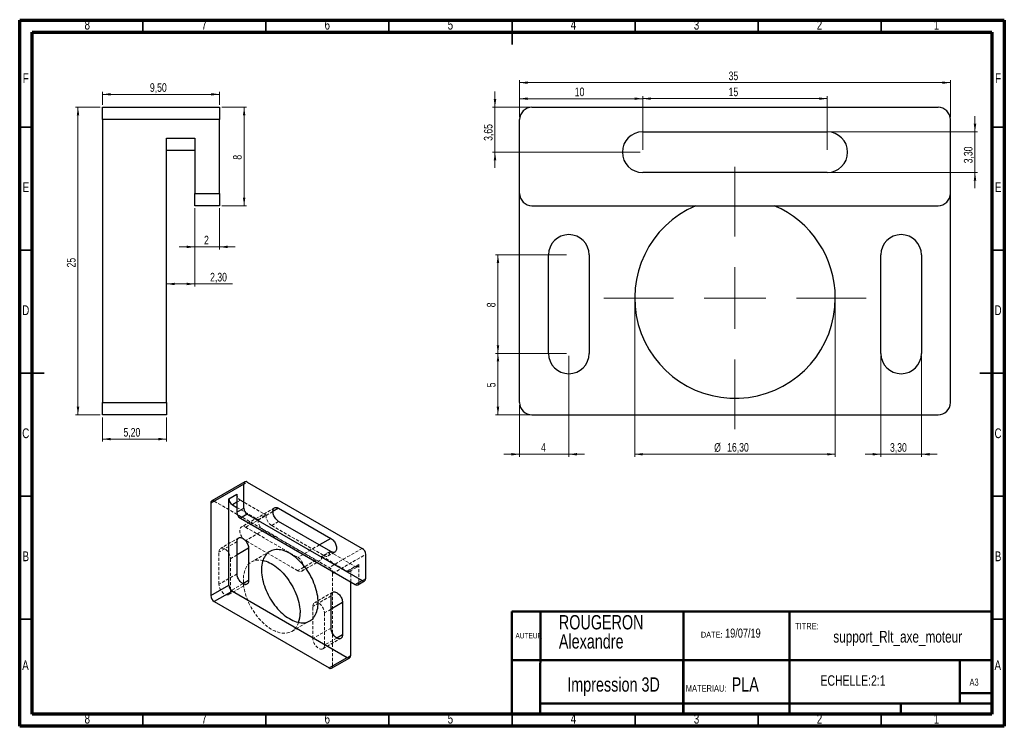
# Model space of a CAD drawing. Header units: millimetres. Extents: x 3 to 83, y 1 to 58.4.
import ezdxf

# ---------------------------------------------------------------- set-up
doc = ezdxf.new("R2010")
doc.units = ezdxf.units.MM
doc.header["$LTSCALE"] = 0.2
doc.linetypes.add('HIDDEN', pattern=[1.905, 1.27, -0.635])
doc.styles.add('SLDTEXTSTYLE0', font='TXT', dxfattribs={"width": 0.75})
doc.dimstyles.new('SLDDIMSTYLE0', dxfattribs={"dimtxt": 0.7, "dimasz": 0.6604, "dimexe": 0, "dimexo": 0.0625, "dimgap": 0.175, "dimtad": 1, "dimrnd": 1e-09, "dimzin": 12, "dimdsep": 46, "dimtxsty": 'SLDTEXTSTYLE0', "dimsah": 1, "dimcen": 0.09, "dimadec": 0, "dimazin": 3, "dimtfac": 1, "dimtofl": 0, "dimtmove": 0, "dimatfit": 3, "dimfxl": 1, "dimfrac": 2, "dimtolj": 1, "dimtzin": 12, "dimarcsym": 0})
doc.dimstyles.new('SLDDIMSTYLE1', dxfattribs={"dimtxt": 0.7, "dimasz": 0.6604, "dimexe": 0, "dimexo": 0.0625, "dimgap": 0.175, "dimtad": 1, "dimrnd": 1e-09, "dimzin": 12, "dimdsep": 46, "dimtxsty": 'SLDTEXTSTYLE0', "dimsah": 1, "dimcen": 0.09, "dimadec": 0, "dimazin": 3, "dimtfac": 1, "dimtmove": 0, "dimatfit": 0, "dimfxl": 1, "dimfrac": 2, "dimtolj": 1, "dimtzin": 12, "dimarcsym": 0})

# ---------------------------------------------------------------- blocks, each defined once
blk = doc.blocks.new('SW_NOTE_0')
at = {"color": 0, "linetype": 'Continuous', "lineweight": 0, "char_height": 1.1642, "attachment_point": 1, "style": 'SLDTEXTSTYLE0'}
for s, insert in [('ROUGERON', (0, 1.501)), ('Alexandre', (0, -0.052))]:
    blk.add_mtext(s, dxfattribs=dict(at, insert=insert))
blk = doc.blocks.new('SW_NOTE_0_1')
at = {"color": 0, "linetype": 'Continuous', "lineweight": 0, "attachment_point": 1, "style": 'SLDTEXTSTYLE0'}
for s, insert, char_height in [('19/07/19', (1.967, 0.877), 0.7408), ('DATE:', (0, 0.614), 0.4763)]:
    blk.add_mtext(s, dxfattribs=dict(at, insert=insert, char_height=char_height))
blk = doc.blocks.new('SW_NOTE_0_2')
at = {"color": 0, "linetype": 'Continuous', "lineweight": 0, "attachment_point": 1, "style": 'SLDTEXTSTYLE0'}
for s, insert, char_height in [('PLA', (3.724, 1.314), 1.1642), ('MATERIAU:', (0, 0.682), 0.5292)]:
    blk.add_mtext(s, dxfattribs=dict(at, insert=insert, char_height=char_height))
blk = doc.blocks.new('_D')
at = {"color": 7, "linetype": 'Continuous', "lineweight": 0}
for p, q in [((9.537, 51.308), (7.537, 51.308)), ((7.737, 51.308), (7.737, 26.308)), ((9.537, 26.308), (7.537, 26.308))]:
    blk.add_line(p, q, dxfattribs=at)
at = {"color": 7, "linetype": 'Continuous', "lineweight": 18}
for points in [[(7.737, 51.308), (7.636, 50.648), (7.839, 50.648)], [(7.737, 26.308), (7.839, 26.969), (7.636, 26.969)]]:
    blk.add_solid(points, dxfattribs=at)
at = {"color": 7, "linetype": 'Continuous', "lineweight": 18, "insert": (6.835, 38.291), "char_height": 0.7, "attachment_point": 1, "rotation": 90, "style": 'SLDTEXTSTYLE0'}
blk.add_mtext('25', dxfattribs=at)
blk = doc.blocks.new('_D_1')
at = {"color": 7, "linetype": 'Continuous', "lineweight": 0}
for p, q in [((19.437, 51.308), (21.437, 51.308)), ((21.237, 51.308), (21.237, 43.308)), ((19.437, 43.308), (21.437, 43.308))]:
    blk.add_line(p, q, dxfattribs=at)
at = {"color": 7, "linetype": 'Continuous', "lineweight": 18}
for points in [[(21.237, 51.308), (21.136, 50.648), (21.339, 50.648)], [(21.237, 43.308), (21.339, 43.969), (21.136, 43.969)]]:
    blk.add_solid(points, dxfattribs=at)
at = {"color": 7, "linetype": 'Continuous', "lineweight": 18, "insert": (20.335, 47.05), "char_height": 0.7, "attachment_point": 1, "rotation": 90, "style": 'SLDTEXTSTYLE0'}
blk.add_mtext('8', dxfattribs=at)
blk = doc.blocks.new('_D_2')
at = {"color": 7, "linetype": 'Continuous', "lineweight": 0}
for p, q in [((17.237, 43.108), (17.237, 36.75)), ((14.937, 36.95), (17.237, 36.95)), ((17.237, 36.95), (20.281, 36.95))]:
    blk.add_line(p, q, dxfattribs=at)
at = {"color": 7, "linetype": 'Continuous', "lineweight": 18}
for points in [[(14.937, 36.95), (15.598, 36.848), (15.598, 37.051)], [(17.237, 36.95), (16.577, 37.051), (16.577, 36.848)]]:
    blk.add_solid(points, dxfattribs=at)
at = {"color": 7, "linetype": 'Continuous', "lineweight": 18, "insert": (18.471, 37.852), "char_height": 0.7, "attachment_point": 1, "style": 'SLDTEXTSTYLE0'}
blk.add_mtext('2,30', dxfattribs=at)
blk = doc.blocks.new('_D_3')
at = {"color": 7, "linetype": 'Continuous', "lineweight": 0}
for p, q in [((17.237, 43.108), (17.237, 39.761)), ((19.237, 43.108), (19.237, 39.761)), ((17.237, 39.961), (15.967, 39.961)), ((17.237, 39.961), (19.237, 39.961)), ((19.237, 39.961), (20.507, 39.961))]:
    blk.add_line(p, q, dxfattribs=at)
at = {"color": 7, "linetype": 'Continuous', "lineweight": 18}
for points in [[(17.237, 39.961), (16.577, 40.063), (16.577, 39.86)], [(19.237, 39.961), (19.898, 39.86), (19.898, 40.063)]]:
    blk.add_solid(points, dxfattribs=at)
at = {"color": 7, "linetype": 'Continuous', "lineweight": 18, "insert": (17.979, 40.864), "char_height": 0.7, "attachment_point": 1, "style": 'SLDTEXTSTYLE0'}
blk.add_mtext('2', dxfattribs=at)
blk = doc.blocks.new('_D_4')
at = {"color": 7, "linetype": 'Continuous', "lineweight": 0}
for p, q in [((9.737, 26.108), (9.737, 24.142)), ((14.937, 26.108), (14.937, 24.142)), ((9.737, 24.342), (14.937, 24.342))]:
    blk.add_line(p, q, dxfattribs=at)
at = {"color": 7, "linetype": 'Continuous', "lineweight": 18}
for points in [[(9.737, 24.342), (10.398, 24.24), (10.398, 24.443)], [(14.937, 24.342), (14.277, 24.443), (14.277, 24.24)]]:
    blk.add_solid(points, dxfattribs=at)
at = {"color": 7, "linetype": 'Continuous', "lineweight": 18, "insert": (11.432, 25.244), "char_height": 0.7, "attachment_point": 1, "style": 'SLDTEXTSTYLE0'}
blk.add_mtext('5,20', dxfattribs=at)
blk = doc.blocks.new('_D_5')
at = {"color": 7, "linetype": 'Continuous', "lineweight": 0}
for p, q in [((9.737, 51.508), (9.737, 52.559)), ((9.737, 52.359), (19.237, 52.359)), ((19.237, 51.508), (19.237, 52.559))]:
    blk.add_line(p, q, dxfattribs=at)
at = {"color": 7, "linetype": 'Continuous', "lineweight": 18}
for points in [[(9.737, 52.359), (10.398, 52.258), (10.398, 52.461)], [(19.237, 52.359), (18.577, 52.461), (18.577, 52.258)]]:
    blk.add_solid(points, dxfattribs=at)
at = {"color": 7, "linetype": 'Continuous', "lineweight": 18, "insert": (13.582, 53.262), "char_height": 0.7, "attachment_point": 1, "style": 'SLDTEXTSTYLE0'}
blk.add_mtext('9,50', dxfattribs=at)
blk = doc.blocks.new('_D_6')
at = {"color": 7, "linetype": 'Continuous', "lineweight": 0}
for p, q in [((43.618, 50.508), (43.618, 53.508)), ((78.618, 53.308), (43.618, 53.308)), ((78.618, 50.508), (78.618, 53.508))]:
    blk.add_line(p, q, dxfattribs=at)
at = {"color": 7, "linetype": 'Continuous', "lineweight": 18}
for points in [[(43.618, 53.308), (44.278, 53.207), (44.278, 53.41)], [(78.618, 53.308), (77.958, 53.41), (77.958, 53.207)]]:
    blk.add_solid(points, dxfattribs=at)
at = {"color": 7, "linetype": 'Continuous', "lineweight": 18, "insert": (60.601, 54.211), "char_height": 0.7, "attachment_point": 1, "style": 'SLDTEXTSTYLE0'}
blk.add_mtext('35', dxfattribs=at)
blk = doc.blocks.new('_D_7')
at = {"color": 7, "linetype": 'Continuous', "lineweight": 0}
for p, q in [((80.618, 49.308), (80.618, 50.578)), ((68.818, 49.308), (80.818, 49.308)), ((80.618, 49.308), (80.618, 46.008)), ((68.818, 46.008), (80.818, 46.008)), ((80.618, 46.008), (80.618, 44.738))]:
    blk.add_line(p, q, dxfattribs=at)
at = {"color": 7, "linetype": 'Continuous', "lineweight": 18}
for points in [[(80.618, 49.308), (80.72, 49.969), (80.516, 49.969)], [(80.618, 46.008), (80.516, 45.348), (80.72, 45.348)]]:
    blk.add_solid(points, dxfattribs=at)
at = {"color": 7, "linetype": 'Continuous', "lineweight": 18, "insert": (79.716, 46.753), "char_height": 0.7, "attachment_point": 1, "rotation": 90, "style": 'SLDTEXTSTYLE0'}
blk.add_mtext('3,30', dxfattribs=at)
blk = doc.blocks.new('_D_8')
at = {"color": 7, "linetype": 'Continuous', "lineweight": 0}
for p, q in [((72.968, 31.108), (72.968, 22.908)), ((76.268, 31.108), (76.268, 22.908)), ((72.968, 23.108), (71.698, 23.108)), ((72.968, 23.108), (76.268, 23.108)), ((76.268, 23.108), (77.538, 23.108))]:
    blk.add_line(p, q, dxfattribs=at)
at = {"color": 7, "linetype": 'Continuous', "lineweight": 18}
for points in [[(72.968, 23.108), (72.308, 23.21), (72.308, 23.007)], [(76.268, 23.108), (76.928, 23.007), (76.928, 23.21)]]:
    blk.add_solid(points, dxfattribs=at)
at = {"color": 7, "linetype": 'Continuous', "lineweight": 18, "insert": (73.713, 24.011), "char_height": 0.7, "attachment_point": 1, "style": 'SLDTEXTSTYLE0'}
blk.add_mtext('3,30', dxfattribs=at)
blk = doc.blocks.new('_D_9')
at = {"color": 7, "linetype": 'Continuous', "lineweight": 0}
for p, q in [((52.968, 35.608), (52.968, 22.908)), ((69.268, 35.608), (69.268, 22.908)), ((52.968, 23.108), (69.268, 23.108))]:
    blk.add_line(p, q, dxfattribs=at)
at = {"color": 7, "linetype": 'Continuous', "lineweight": 18}
for points in [[(52.968, 23.108), (53.628, 23.007), (53.628, 23.21)], [(69.268, 23.108), (68.608, 23.21), (68.608, 23.007)]]:
    blk.add_solid(points, dxfattribs=at)
at = {"color": 7, "linetype": 'Continuous', "lineweight": 18, "char_height": 0.7, "attachment_point": 1, "style": 'SLDTEXTSTYLE0'}
for s, insert in [('%%c', (59.426, 24.011)), ('16,30', (60.482, 24.021))]:
    blk.add_mtext(s, dxfattribs=dict(at, insert=insert))
blk = doc.blocks.new('_D_10')
at = {"color": 7, "linetype": 'Continuous', "lineweight": 0}
for p, q in [((53.618, 47.858), (53.618, 52.209)), ((68.618, 52.009), (53.618, 52.009)), ((68.618, 47.858), (68.618, 52.209))]:
    blk.add_line(p, q, dxfattribs=at)
at = {"color": 7, "linetype": 'Continuous', "lineweight": 18}
for points in [[(53.618, 52.009), (54.278, 51.907), (54.278, 52.111)], [(68.618, 52.009), (67.958, 52.111), (67.958, 51.907)]]:
    blk.add_solid(points, dxfattribs=at)
at = {"color": 7, "linetype": 'Continuous', "lineweight": 18, "insert": (60.601, 52.911), "char_height": 0.7, "attachment_point": 1, "style": 'SLDTEXTSTYLE0'}
blk.add_mtext('15', dxfattribs=at)
blk = doc.blocks.new('_D_11')
at = {"color": 7, "linetype": 'Continuous', "lineweight": 0}
for p, q in [((47.418, 39.308), (41.66, 39.308)), ((41.86, 39.308), (41.86, 31.308)), ((47.418, 31.308), (41.66, 31.308))]:
    blk.add_line(p, q, dxfattribs=at)
at = {"color": 7, "linetype": 'Continuous', "lineweight": 18}
for points in [[(41.86, 39.308), (41.758, 38.648), (41.962, 38.648)], [(41.86, 31.308), (41.962, 31.969), (41.758, 31.969)]]:
    blk.add_solid(points, dxfattribs=at)
at = {"color": 7, "linetype": 'Continuous', "lineweight": 18, "insert": (40.958, 35.05), "char_height": 0.7, "attachment_point": 1, "rotation": 90, "style": 'SLDTEXTSTYLE0'}
blk.add_mtext('8', dxfattribs=at)
blk = doc.blocks.new('_D_12')
at = {"color": 7, "linetype": 'Continuous', "lineweight": 0}
for p, q in [((47.618, 31.108), (47.618, 22.908)), ((43.618, 27.108), (43.618, 22.908)), ((43.618, 23.108), (42.348, 23.108)), ((47.618, 23.108), (43.618, 23.108)), ((47.618, 23.108), (48.888, 23.108))]:
    blk.add_line(p, q, dxfattribs=at)
at = {"color": 7, "linetype": 'Continuous', "lineweight": 18}
for points in [[(43.618, 23.108), (42.958, 23.21), (42.958, 23.007)], [(47.618, 23.108), (48.278, 23.007), (48.278, 23.21)]]:
    blk.add_solid(points, dxfattribs=at)
at = {"color": 7, "linetype": 'Continuous', "lineweight": 18, "insert": (45.359, 24.011), "char_height": 0.7, "attachment_point": 1, "style": 'SLDTEXTSTYLE0'}
blk.add_mtext('4', dxfattribs=at)
blk = doc.blocks.new('_D_13')
at = {"color": 7, "linetype": 'Continuous', "lineweight": 0}
for p, q in [((47.418, 31.308), (41.66, 31.308)), ((41.86, 31.308), (41.86, 26.308)), ((44.418, 26.308), (41.66, 26.308))]:
    blk.add_line(p, q, dxfattribs=at)
at = {"color": 7, "linetype": 'Continuous', "lineweight": 18}
for points in [[(41.86, 31.308), (41.758, 30.648), (41.962, 30.648)], [(41.86, 26.308), (41.962, 26.969), (41.758, 26.969)]]:
    blk.add_solid(points, dxfattribs=at)
at = {"color": 7, "linetype": 'Continuous', "lineweight": 18, "insert": (40.958, 28.55), "char_height": 0.7, "attachment_point": 1, "rotation": 90, "style": 'SLDTEXTSTYLE0'}
blk.add_mtext('5', dxfattribs=at)
blk = doc.blocks.new('_D_14')
at = {"color": 7, "linetype": 'Continuous', "lineweight": 0}
for p, q in [((43.618, 50.508), (43.618, 52.207)), ((53.618, 52.007), (43.618, 52.007)), ((53.618, 47.858), (53.618, 52.207))]:
    blk.add_line(p, q, dxfattribs=at)
at = {"color": 7, "linetype": 'Continuous', "lineweight": 18}
for points in [[(43.618, 52.007), (44.278, 51.905), (44.278, 52.108)], [(53.618, 52.007), (52.958, 52.108), (52.958, 51.905)]]:
    blk.add_solid(points, dxfattribs=at)
at = {"color": 7, "linetype": 'Continuous', "lineweight": 18, "insert": (48.101, 52.909), "char_height": 0.7, "attachment_point": 1, "style": 'SLDTEXTSTYLE0'}
blk.add_mtext('10', dxfattribs=at)
blk = doc.blocks.new('_D_15')
at = {"color": 7, "linetype": 'Continuous', "lineweight": 0}
for p, q in [((41.618, 51.308), (41.618, 52.578)), ((44.418, 51.308), (41.418, 51.308)), ((41.618, 47.658), (41.618, 51.308)), ((53.418, 47.658), (41.418, 47.658)), ((41.618, 47.658), (41.618, 46.388))]:
    blk.add_line(p, q, dxfattribs=at)
at = {"color": 7, "linetype": 'Continuous', "lineweight": 18}
for points in [[(41.618, 51.308), (41.72, 51.969), (41.516, 51.969)], [(41.618, 47.658), (41.516, 46.998), (41.72, 46.998)]]:
    blk.add_solid(points, dxfattribs=at)
at = {"color": 7, "linetype": 'Continuous', "lineweight": 18, "insert": (40.716, 48.578), "char_height": 0.7, "attachment_point": 1, "rotation": 90, "style": 'SLDTEXTSTYLE0'}
blk.add_mtext('3,65', dxfattribs=at)
blk = doc.blocks.new('SW_CENTERMARKSYMBOL_0')
at = {"color": 0, "linetype": 'Continuous', "lineweight": 18}
for p, q in [((0, 5), (0, 10.65)), ((0, 0), (0, 2.5)), ((-5, 0), (-10.65, 0)), ((0, 0), (-2.5, 0)), ((0, 0), (0, -2.5)), ((0, 0), (2.5, 0)), ((5, 0), (10.65, 0)), ((0, -5), (0, -10.65))]:
    blk.add_line(p, q, dxfattribs=at)

msp = doc.modelspace()

# ---------------------------------------------------------------- linework, layer by layer
at = {"color": 7, "linetype": 'Continuous', "lineweight": 70}
for p, q in [((3, 1), (3, 58.4)), ((3, 58.4), (83, 58.4)), ((83, 58.4), (83, 1)), ((4, 2), (4, 57.4)), ((4, 57.4), (82, 57.4)), ((82, 57.4), (82, 2)), ((82, 2), (4, 2)), ((83, 1), (3, 1))]:
    msp.add_line(p, q, dxfattribs=at)
at = {"color": 7, "linetype": 'Continuous', "lineweight": 35}
for p, q in [((13, 57.4), (13, 58.4)), ((23, 57.4), (23, 58.4)), ((33, 57.4), (33, 58.4)), ((43, 58.4), (43, 56.4)), ((43, 57.4), (43, 58.4)), ((53, 57.4), (53, 58.4)), ((63, 57.4), (63, 58.4)), ((73, 57.4), (73, 58.4)), ((4, 49.7), (3, 49.7)), ((82, 49.7), (83, 49.7)), ((4, 39.7), (3, 39.7)), ((82, 39.7), (83, 39.7)), ((3, 29.7), (5, 29.7)), ((4, 29.7), (3, 29.7)), ((83, 29.7), (81, 29.7)), ((82, 29.7), (83, 29.7)), ((4, 19.7), (3, 19.7)), ((82, 19.7), (83, 19.7)), ((4, 9.7), (3, 9.7)), ((82, 9.7), (83, 9.7)), ((43, 1), (43, 3)), ((13, 2), (13, 1)), ((23, 2), (23, 1)), ((33, 2), (33, 1)), ((43, 2), (43, 1)), ((53, 2), (53, 1)), ((63, 2), (63, 1)), ((73, 2), (73, 1))]:
    msp.add_line(p, q, dxfattribs=at)
at = {"color": 7, "linetype": 'Continuous', "lineweight": 25}
for p, q in [((9.737, 51.308), (19.237, 51.308)), ((9.737, 50.308), (9.737, 51.308)), ((19.237, 51.308), (19.237, 50.308)), ((44.618, 51.308), (77.618, 51.308)), ((19.237, 50.308), (9.737, 50.308)), ((9.737, 50.308), (9.737, 27.308)), ((19.237, 44.308), (19.237, 50.308)), ((43.618, 44.308), (43.618, 50.308)), ((78.618, 44.308), (78.618, 50.308)), ((14.937, 27.308), (14.937, 48.808)), ((14.937, 48.808), (17.237, 48.808)), ((17.237, 48.808), (17.237, 44.308)), ((53.618, 49.308), (68.618, 49.308)), ((17.237, 47.808), (14.937, 47.808)), ((68.618, 46.008), (53.618, 46.008)), ((17.237, 44.308), (19.237, 44.308)), ((17.237, 43.308), (17.237, 44.308)), ((19.237, 44.308), (19.237, 43.308)), ((43.618, 27.308), (43.618, 44.308)), ((78.618, 27.308), (78.618, 44.308)), ((19.237, 43.308), (17.237, 43.308)), ((44.618, 43.308), (77.618, 43.308)), ((45.968, 31.308), (45.968, 39.308)), ((49.268, 39.308), (49.268, 31.308)), ((72.968, 31.308), (72.968, 39.308)), ((76.268, 39.308), (76.268, 31.308)), ((9.737, 27.308), (14.937, 27.308)), ((9.737, 26.308), (9.737, 27.308)), ((14.937, 27.308), (14.937, 26.308)), ((14.937, 26.308), (9.737, 26.308)), ((44.618, 26.308), (77.618, 26.308)), ((21.295, 20.868), (18.608, 19.317)), ((21.495, 20.848), (30.829, 15.46)), ((21.212, 20.685), (18.525, 19.133)), ((21.212, 18.725), (21.212, 20.685)), ((19.996, 19.493), (20.646, 19.868)), ((19.996, 12.47), (19.996, 19.493)), ((20.646, 19.868), (20.646, 18.398)), ((18.525, 19.133), (18.525, 11.621)), ((20.279, 19.003), (20.646, 18.79)), ((20.646, 18.398), (21.212, 18.725)), ((24.041, 18.725), (28.283, 16.276)), ((21.495, 18.235), (20.929, 17.909)), ((20.929, 17.909), (30.263, 12.52)), ((21.495, 18.235), (30.829, 12.847)), ((28.283, 15.198), (24.041, 17.647)), ((20.661, 13.393), (20.661, 16.006)), ((21.594, 15.467), (21.594, 12.854)), ((31.112, 13.01), (31.112, 14.97)), ((30.263, 12.52), (30.829, 12.847)), ((30.463, 12.5), (31.029, 12.827)), ((18.525, 11.621), (19.996, 12.47)), ((29.895, 6.756), (29.895, 12.732)), ((20.279, 11.98), (18.808, 11.131)), ((20.279, 11.98), (29.613, 6.592)), ((28.297, 8.985), (28.297, 11.597)), ((18.808, 11.131), (28.142, 5.743)), ((29.231, 11.059), (29.231, 8.446)), ((28.142, 5.743), (29.613, 6.592)), ((28.342, 5.723), (29.813, 6.572))]:
    msp.add_line(p, q, dxfattribs=at)
at = {"color": 7, "linetype": 'HIDDEN', "lineweight": 18}
for p, q in [((18.808, 19.297), (21.495, 20.848)), ((18.808, 19.297), (28.142, 13.909)), ((20.929, 19.378), (20.646, 19.215)), ((20.929, 19.378), (23.01, 18.177)), ((20.646, 18.79), (22.36, 17.801)), ((23.711, 18.758), (21.024, 17.207)), ((23.574, 18.456), (21.354, 17.174)), ((22.36, 17.801), (23.01, 18.177)), ((24.041, 17.647), (23.475, 17.321)), ((21.354, 17.174), (25.596, 14.725)), ((22.824, 16.945), (21.354, 16.096)), ((27.067, 14.496), (22.824, 16.945)), ((23.475, 17.321), (27.718, 14.872)), ((20.661, 16.006), (19.19, 15.157)), ((20.797, 16.308), (19.327, 15.459)), ((25.596, 13.647), (21.354, 16.096)), ((23.316, 15.213), (21.845, 14.363)), ((27.35, 15.737), (25.596, 14.725)), ((30.829, 15.46), (28.142, 13.909)), ((19.19, 12.544), (19.19, 15.157)), ((20.661, 14.928), (20.123, 14.618)), ((20.123, 14.618), (20.123, 12.005)), ((27.067, 14.496), (25.596, 13.647)), ((25.926, 13.614), (27.397, 14.463)), ((28.182, 15.191), (27.532, 14.816)), ((27.532, 14.816), (29.613, 13.614)), ((28.283, 15.198), (27.718, 14.872)), ((28.047, 14.839), (28.613, 15.165)), ((28.182, 15.191), (30.263, 13.99)), ((28.425, 13.419), (31.112, 14.97)), ((29.613, 13.614), (30.263, 13.99)), ((29.813, 13.595), (30.463, 13.97)), ((30.546, 14.153), (29.895, 13.778)), ((29.895, 12.732), (29.895, 13.778)), ((30.546, 14.153), (30.546, 12.684)), ((20.661, 13.393), (19.19, 12.544)), ((28.425, 13.419), (28.425, 5.906)), ((31.112, 13.01), (30.546, 12.684)), ((19.986, 11.703), (21.457, 12.552)), ((21.127, 12.585), (20.123, 12.005)), ((28.297, 11.597), (26.827, 10.748)), ((28.434, 11.9), (26.963, 11.051)), ((26.827, 8.135), (26.827, 10.748)), ((28.297, 10.52), (27.76, 10.21)), ((27.76, 10.21), (27.76, 7.597)), ((25.105, 8.717), (26.576, 9.566)), ((28.297, 8.985), (26.827, 8.135)), ((27.623, 7.294), (29.094, 8.144)), ((28.764, 8.176), (27.76, 7.597)), ((29.895, 6.756), (28.425, 5.906))]:
    msp.add_line(p, q, dxfattribs=at)
at = {"color": 8, "linetype": 'Continuous', "lineweight": 25}
for p, q in [((20.646, 19.215), (20.279, 19.003)), ((24.041, 18.725), (23.574, 18.456)), ((28.283, 16.276), (27.35, 15.737)), ((21.594, 15.467), (20.661, 14.928)), ((21.594, 12.854), (21.127, 12.585)), ((29.231, 11.059), (28.297, 10.52)), ((29.231, 8.446), (28.764, 8.176))]:
    msp.add_line(p, q, dxfattribs=at)
at = {"color": 7, "linetype": 'Continuous', "lineweight": 50}
for p, q in [((42.973, 10.32), (42.988, 2)), ((42.973, 10.32), (45.307, 10.32)), ((45.307, 10.32), (45.298, 2)), ((82, 10.338), (45.307, 10.32)), ((56.946, 10.326), (56.946, 2)), ((65.54, 10.33), (65.54, 2.085)), ((56.92, 6.363), (42.98, 6.363)), ((56.92, 2), (56.92, 6.363)), ((56.92, 6.363), (82, 6.363)), ((79.4, 2.85), (79.4, 6.363)), ((82, 3.7), (79.4, 3.7)), ((45.299, 2.85), (82, 2.85)), ((74.6, 2), (74.6, 2.85))]:
    msp.add_line(p, q, dxfattribs=at)
at = {"color": 7, "linetype": 'Continuous', "lineweight": 25, "flags": 128}
for points in [[(24.041, 17.647), (23.977, 17.689), (23.915, 17.74), (23.855, 17.799), (23.798, 17.866), (23.746, 17.938), (23.699, 18.015), (23.659, 18.096), (23.626, 18.178), (23.601, 18.26), (23.584, 18.34), (23.575, 18.418), (23.575, 18.492), (23.584, 18.56), (23.601, 18.621), (23.626, 18.673), (23.659, 18.717), (23.699, 18.751), (23.746, 18.774), (23.798, 18.787), (23.855, 18.788), (23.915, 18.778), (23.977, 18.757), (24.041, 18.725)], [(20.661, 16.006), (20.665, 16.077), (20.678, 16.141), (20.699, 16.198), (20.729, 16.247), (20.765, 16.286), (20.809, 16.314), (20.858, 16.332), (20.913, 16.339), (20.971, 16.335), (21.032, 16.319), (21.095, 16.293), (21.159, 16.256), (21.222, 16.209), (21.284, 16.154), (21.342, 16.091), (21.396, 16.022), (21.446, 15.947), (21.489, 15.868), (21.526, 15.786), (21.555, 15.704), (21.577, 15.623), (21.59, 15.543), (21.594, 15.467)], [(28.283, 16.276), (28.347, 16.234), (28.409, 16.183), (28.469, 16.124), (28.526, 16.058), (28.578, 15.985), (28.624, 15.908), (28.664, 15.828), (28.698, 15.746), (28.723, 15.664), (28.74, 15.583), (28.749, 15.505), (28.749, 15.432), (28.74, 15.364), (28.723, 15.303), (28.698, 15.25), (28.664, 15.206), (28.624, 15.172), (28.578, 15.149), (28.526, 15.137), (28.469, 15.135), (28.409, 15.145), (28.347, 15.167), (28.283, 15.198)], [(27.251, 11.058), (27.247, 11.223), (27.234, 11.392), (27.212, 11.565), (27.183, 11.741), (27.144, 11.919), (27.098, 12.099), (27.044, 12.28), (26.982, 12.462), (26.912, 12.643), (26.835, 12.823), (26.751, 13.002), (26.66, 13.179), (26.563, 13.352), (26.46, 13.522), (26.351, 13.688), (26.237, 13.848), (26.118, 14.004), (25.995, 14.153), (25.868, 14.296), (25.738, 14.432), (25.604, 14.56), (25.468, 14.68), (25.331, 14.792), (25.191, 14.894), (25.051, 14.987), (24.911, 15.071), (24.77, 15.145), (24.63, 15.208), (24.492, 15.261), (24.355, 15.303), (24.22, 15.335), (24.088, 15.355), (23.959, 15.365), (23.834, 15.363), (23.713, 15.35), (23.596, 15.326), (23.485, 15.292), (23.379, 15.246), (23.279, 15.19), (23.185, 15.124), (23.097, 15.047), (23.017, 14.96), (22.943, 14.864), (22.878, 14.759), (22.819, 14.645), (22.769, 14.522), (22.727, 14.392), (22.693, 14.254), (22.667, 14.109), (22.65, 13.958), (22.642, 13.8), (22.642, 13.638), (22.65, 13.471), (22.667, 13.3), (22.693, 13.126), (22.727, 12.949), (22.769, 12.769), (22.819, 12.589), (22.878, 12.407), (22.943, 12.226), (23.017, 12.045), (23.097, 11.865), (23.185, 11.688), (23.279, 11.513), (23.379, 11.341), (23.485, 11.173), (23.596, 11.01), (23.713, 10.852), (23.834, 10.699), (23.959, 10.553), (24.088, 10.414), (24.22, 10.282), (24.355, 10.157), (24.492, 10.042), (24.63, 9.934), (24.77, 9.836), (24.911, 9.748), (25.051, 9.669), (25.191, 9.601), (25.331, 9.542), (25.468, 9.495), (25.604, 9.458), (25.738, 9.432), (25.868, 9.417), (25.995, 9.413), (26.118, 9.42), (26.237, 9.439), (26.351, 9.468), (26.46, 9.508), (26.563, 9.559), (26.66, 9.62), (26.751, 9.692), (26.835, 9.773), (26.912, 9.865), (26.982, 9.966), (27.044, 10.075), (27.098, 10.194), (27.144, 10.32), (27.183, 10.455), (27.212, 10.596), (27.234, 10.744), (27.247, 10.899), (27.251, 11.058)], [(22.756, 14.484), (22.884, 14.454), (23.021, 14.412), (23.159, 14.359), (23.299, 14.296), (23.44, 14.222), (23.58, 14.138), (23.72, 14.045), (23.86, 13.942), (23.998, 13.831), (24.134, 13.711), (24.267, 13.583), (24.397, 13.447), (24.525, 13.304), (24.648, 13.155), (24.766, 12.999), (24.88, 12.838), (24.989, 12.673), (25.092, 12.503), (25.19, 12.329), (25.28, 12.153), (25.364, 11.974), (25.441, 11.794), (25.511, 11.613), (25.573, 11.431), (25.627, 11.25), (25.674, 11.07), (25.712, 10.892), (25.742, 10.716), (25.763, 10.543), (25.776, 10.374), (25.78, 10.209)], [(21.594, 12.854), (21.59, 12.783), (21.577, 12.719), (21.555, 12.662), (21.526, 12.614), (21.489, 12.575), (21.446, 12.546), (21.396, 12.528), (21.342, 12.521), (21.284, 12.526), (21.222, 12.541), (21.159, 12.568), (21.095, 12.604), (21.032, 12.651), (20.971, 12.706), (20.913, 12.769), (20.858, 12.839), (20.809, 12.914), (20.765, 12.993), (20.729, 13.074), (20.699, 13.156), (20.678, 13.238), (20.665, 13.317), (20.661, 13.393)], [(28.297, 11.597), (28.302, 11.668), (28.315, 11.733), (28.336, 11.79), (28.365, 11.838), (28.402, 11.877), (28.445, 11.906), (28.495, 11.924), (28.549, 11.93), (28.608, 11.926), (28.669, 11.911), (28.732, 11.884), (28.796, 11.847), (28.859, 11.801), (28.92, 11.746), (28.979, 11.683), (29.033, 11.613), (29.083, 11.538), (29.126, 11.459), (29.163, 11.378), (29.192, 11.296), (29.213, 11.214), (29.226, 11.135), (29.231, 11.059)], [(29.231, 8.446), (29.226, 8.375), (29.213, 8.31), (29.192, 8.253), (29.163, 8.205), (29.126, 8.166), (29.083, 8.137), (29.033, 8.119), (28.979, 8.113), (28.92, 8.117), (28.859, 8.133), (28.796, 8.159), (28.732, 8.196), (28.669, 8.242), (28.608, 8.298), (28.549, 8.361), (28.495, 8.43), (28.445, 8.505), (28.402, 8.584), (28.365, 8.665), (28.336, 8.748), (28.315, 8.829), (28.302, 8.909), (28.297, 8.985)]]:
    msp.add_lwpolyline(points, dxfattribs=at)
at = {"color": 7, "linetype": 'HIDDEN', "lineweight": 18, "flags": 128}
for points in [[(21.354, 16.096), (21.29, 16.138), (21.228, 16.189), (21.168, 16.248), (21.111, 16.315), (21.059, 16.387), (21.012, 16.464), (20.972, 16.544), (20.939, 16.626), (20.914, 16.709), (20.897, 16.789), (20.888, 16.867), (20.888, 16.941), (20.897, 17.009), (20.914, 17.069), (20.939, 17.122), (20.972, 17.166), (21.012, 17.2), (21.059, 17.223), (21.111, 17.236), (21.168, 17.237), (21.228, 17.227), (21.29, 17.206), (21.354, 17.174)], [(19.19, 15.157), (19.194, 15.228), (19.207, 15.292), (19.228, 15.349), (19.258, 15.398), (19.294, 15.437), (19.338, 15.465), (19.387, 15.483), (19.442, 15.49), (19.5, 15.486), (19.562, 15.47), (19.625, 15.444), (19.688, 15.407), (19.751, 15.36), (19.813, 15.305), (19.871, 15.242), (19.926, 15.172), (19.975, 15.098), (20.019, 15.019), (20.055, 14.937), (20.085, 14.855), (20.106, 14.774), (20.119, 14.694), (20.123, 14.618)], [(25.665, 9.445), (25.627, 9.345), (25.573, 9.226), (25.511, 9.117), (25.441, 9.016), (25.364, 8.924), (25.28, 8.843), (25.19, 8.771), (25.092, 8.71), (24.989, 8.659), (24.88, 8.619), (24.766, 8.59), (24.648, 8.571), (24.525, 8.564), (24.397, 8.568), (24.267, 8.583), (24.134, 8.609), (23.998, 8.646), (23.86, 8.693), (23.72, 8.752), (23.58, 8.82), (23.44, 8.899), (23.299, 8.987), (23.159, 9.085), (23.021, 9.192), (22.884, 9.308), (22.749, 9.432), (22.617, 9.564), (22.488, 9.704), (22.363, 9.85), (22.242, 10.003), (22.126, 10.161), (22.014, 10.324), (21.908, 10.492), (21.808, 10.664), (21.714, 10.839), (21.627, 11.016), (21.546, 11.196), (21.473, 11.377), (21.407, 11.558), (21.349, 11.74), (21.298, 11.92), (21.256, 12.099), (21.222, 12.277), (21.196, 12.451), (21.179, 12.622), (21.171, 12.789), (21.171, 12.951), (21.179, 13.109), (21.196, 13.26), (21.222, 13.405), (21.256, 13.543), (21.298, 13.673), (21.349, 13.796), (21.407, 13.91), (21.473, 14.015), (21.546, 14.111), (21.627, 14.198), (21.714, 14.275), (21.808, 14.341), (21.908, 14.397), (22.014, 14.443), (22.126, 14.477), (22.242, 14.501), (22.363, 14.514), (22.488, 14.515), (22.617, 14.506), (22.749, 14.486), (22.756, 14.484)], [(25.596, 14.725), (25.66, 14.683), (25.722, 14.632), (25.782, 14.573), (25.839, 14.506), (25.891, 14.434), (25.937, 14.357), (25.977, 14.277), (26.011, 14.195), (26.036, 14.113), (26.053, 14.032), (26.062, 13.954), (26.062, 13.88), (26.053, 13.812), (26.036, 13.752), (26.011, 13.699), (25.977, 13.655), (25.937, 13.621), (25.891, 13.598), (25.839, 13.585), (25.782, 13.584), (25.722, 13.594), (25.66, 13.615), (25.596, 13.647)], [(27.532, 14.816), (27.533, 14.74), (27.526, 14.671), (27.509, 14.608), (27.485, 14.553), (27.452, 14.508), (27.412, 14.473), (27.365, 14.448), (27.312, 14.435), (27.255, 14.433), (27.195, 14.443), (27.131, 14.464), (27.067, 14.496)], [(27.718, 14.872), (27.782, 14.84), (27.845, 14.818), (27.906, 14.809), (27.963, 14.81), (28.015, 14.824), (28.062, 14.848), (28.102, 14.883), (28.135, 14.929), (28.16, 14.983), (28.176, 15.046), (28.184, 15.116), (28.182, 15.191)], [(20.123, 12.005), (20.119, 11.934), (20.106, 11.87), (20.085, 11.813), (20.055, 11.764), (20.019, 11.726), (19.975, 11.697), (19.926, 11.679), (19.871, 11.672), (19.813, 11.677), (19.751, 11.692), (19.688, 11.719), (19.625, 11.755), (19.562, 11.802), (19.5, 11.857), (19.442, 11.92), (19.387, 11.99), (19.338, 12.065), (19.294, 12.144), (19.258, 12.225), (19.228, 12.307), (19.207, 12.389), (19.194, 12.468), (19.19, 12.544)], [(26.827, 10.748), (26.831, 10.819), (26.844, 10.884), (26.865, 10.941), (26.895, 10.989), (26.931, 11.028), (26.975, 11.057), (27.024, 11.075), (27.079, 11.081), (27.137, 11.077), (27.198, 11.061), (27.261, 11.035), (27.325, 10.998), (27.388, 10.952), (27.45, 10.897), (27.508, 10.834), (27.562, 10.764), (27.612, 10.689), (27.655, 10.61), (27.692, 10.529), (27.721, 10.447), (27.743, 10.365), (27.756, 10.285), (27.76, 10.21)], [(27.76, 7.597), (27.756, 7.526), (27.743, 7.461), (27.721, 7.404), (27.692, 7.356), (27.655, 7.317), (27.612, 7.288), (27.562, 7.27), (27.508, 7.264), (27.45, 7.268), (27.388, 7.284), (27.325, 7.31), (27.261, 7.347), (27.198, 7.393), (27.137, 7.448), (27.079, 7.511), (27.024, 7.581), (26.975, 7.656), (26.931, 7.735), (26.895, 7.816), (26.865, 7.898), (26.844, 7.98), (26.831, 8.06), (26.827, 8.135)]]:
    msp.add_lwpolyline(points, dxfattribs=at)
at = {"color": 7, "linetype": 'Continuous', "lineweight": 25}
for centre, radius, start, end in [((44.618, 50.308), 1, 90, 180), ((77.618, 50.308), 1, 0, 90), ((53.618, 47.658), 1.65, 90, 270), ((68.618, 47.658), 1.65, 270, 90), ((44.618, 44.308), 1, 180, 270), ((77.618, 44.308), 1, 270, 0), ((61.118, 35.808), 8.15, 113.03802, 0), ((61.118, 35.808), 8.15, 0, 66.96198), ((47.618, 39.308), 1.65, 0, 180), ((74.618, 39.308), 1.65, 0, 180), ((47.618, 31.308), 1.65, 180, 0), ((74.618, 31.308), 1.65, 180, 0), ((44.618, 27.308), 1, 180, 270), ((77.618, 27.308), 1, 270, 0), ((21.385, 20.711), 0.175, 51.32581, 188.68494), ((18.72, 19.156), 0.196, 124.77892, 186.53326), ((20.607, 19.519), 0.612, 182.4764, 237.5236), ((21.824, 18.751), 0.612, 182.4763, 237.5237), ((21.258, 18.425), 0.612, 182.4764, 237.5236), ((30.5, 14.943), 0.612, 2.4763, 57.5237), ((30.938, 12.984), 0.175, 231.32581, 8.68494), ((20.607, 12.497), 0.612, 182.4763, 237.5237), ((30.38, 12.683), 0.201, 234.34106, 294.34848), ((19.137, 11.648), 0.612, 182.4764, 237.5236), ((23.431, 10.172), 2.35, 341.96267, 0.89972), ((29.722, 6.729), 0.175, 231.32581, 8.68494), ((28.259, 5.906), 0.201, 234.34106, 294.34848)]:
    msp.add_arc(centre, radius, start, end, dxfattribs=at)
at = {"color": 7, "linetype": 'HIDDEN', "lineweight": 18}
for centre, radius, start, end in [((18.691, 19.134), 0.201, 54.34106, 114.34848), ((21.258, 19.895), 0.612, 182.4763, 237.5237), ((23.358, 17.789), 0.998, 179.28063, 237.70642), ((24.008, 18.165), 0.998, 179.28063, 237.70642), ((27.813, 13.392), 0.612, 2.4764, 57.5236), ((29.722, 13.751), 0.175, 231.32543, 8.68532), ((30.373, 14.127), 0.175, 231.32581, 8.68494), ((30.351, 12.661), 0.196, 304.77892, 6.53326), ((28.23, 5.884), 0.196, 304.77892, 6.53326)]:
    msp.add_arc(centre, radius, start, end, dxfattribs=at)

# ---------------------------------------------------------------- block references
at = {"color": 7, "linetype": 'Continuous', "lineweight": 0}
for name, p in [('SW_CENTERMARKSYMBOL_0', (61.118, 35.808)), ('SW_NOTE_0', (46.808, 8.538)), ('SW_NOTE_0_1', (58.347, 8.068)), ('SW_NOTE_0_2', (57.124, 3.668))]:
    msp.add_blockref(name, p, dxfattribs=at)

# ---------------------------------------------------------------- texts
at = {"color": 7, "linetype": 'Continuous', "lineweight": 0, "style": 'SLDTEXTSTYLE0'}
for s, insert, char_height, attachment_point in [('8', (8.492, 58.412), 0.794, 2), ('7', (17.992, 58.412), 0.794, 2), ('6', (27.992, 58.412), 0.794, 2), ('5', (37.992, 58.412), 0.794, 2), ('4', (47.992, 58.412), 0.794, 2), ('3', (57.992, 58.412), 0.794, 2), ('2', (67.992, 58.412), 0.794, 2), ('1', (77.492, 58.412), 0.794, 2), ('F', (3.492, 54.062), 0.794, 2), ('F', (82.492, 54.062), 0.794, 2), ('E', (3.502, 45.212), 0.794, 2), ('E', (82.502, 45.212), 0.794, 2), ('D', (3.491, 35.212), 0.794, 2), ('D', (82.491, 35.212), 0.794, 2), ('C', (3.492, 25.212), 0.794, 2), ('C', (82.492, 25.212), 0.794, 2), ('B', (3.494, 15.212), 0.794, 2), ('B', (82.494, 15.212), 0.794, 2), ('TITRE:', (66.006, 9.405), 0.5292, 1), ('support_Rlt_axe_moteur', (74.341, 8.758), 0.9525, 2), ('AUTEUR', (43.279, 8.571), 0.4233, 1), ('A', (3.468, 6.362), 0.794, 2), ('A', (82.468, 6.362), 0.794, 2), ('Impression 3D', (51.251, 4.981), 1.16417, 2), ('ECHELLE:2:1', (68.067, 5.144), 0.84667, 1), ('A3', (80.174, 4.881), 0.5821, 1), ('8', (8.492, 2.012), 0.794, 2), ('7', (17.992, 2.012), 0.794, 2), ('6', (27.992, 2.012), 0.794, 2), ('5', (37.992, 2.012), 0.794, 2), ('4', (47.992, 2.012), 0.794, 2), ('3', (57.992, 2.012), 0.794, 2), ('2', (67.992, 2.012), 0.794, 2), ('1', (77.492, 2.012), 0.794, 2)]:
    msp.add_mtext(s, dxfattribs=dict(at, insert=insert, char_height=char_height, attachment_point=attachment_point))

# ---------------------------------------------------------------- dimensions: what is measured, and where the dimension line sits
at = {"color": 7, "linetype": 'Continuous', "lineweight": 18}
for base, p1, p2, dimstyle, picture, middle in [((43.618, 53.308), (78.618, 50.308), (43.618, 50.308), 'SLDDIMSTYLE0', '_D_6', (61.118, 53.308)), ((19.237, 52.359), (9.737, 51.308), (19.237, 51.308), 'SLDDIMSTYLE0', '_D_5', (14.487, 52.359)), ((43.618, 52.007), (53.618, 47.658), (43.618, 50.308), 'SLDDIMSTYLE0', '_D_14', (48.618, 52.007)), ((53.618, 52.009), (68.618, 47.658), (53.618, 47.658), 'SLDDIMSTYLE0', '_D_10', (61.118, 52.009)), ((17.237, 36.95), (14.937, 26.308), (17.237, 43.308), 'SLDDIMSTYLE0', '_D_2', (19.376, 36.95)), ((19.237, 39.961), (17.237, 43.308), (19.237, 43.308), 'SLDDIMSTYLE1', '_D_3', (18.237, 39.961)), ((43.618, 23.108), (47.618, 31.308), (43.618, 27.308), 'SLDDIMSTYLE1', '_D_12', (45.618, 23.108)), ((76.268, 23.108), (72.968, 31.308), (76.268, 31.308), 'SLDDIMSTYLE1', '_D_8', (74.618, 23.108)), ((14.937, 24.342), (9.737, 26.308), (14.937, 26.308), 'SLDDIMSTYLE0', '_D_4', (12.337, 24.342))]:
    dim = msp.add_linear_dim(base=base, p1=p1, p2=p2, dimstyle=dimstyle, dxfattribs=at)
    dim.commit()
    dim.dimension.update_dxf_attribs({"geometry": picture, "text_midpoint": middle, "dimtype": 160})
for base, p1, p2, dimstyle, picture, middle in [((41.618, 51.308), (53.618, 47.658), (44.618, 51.308), 'SLDDIMSTYLE1', '_D_15', (41.618, 49.483)), ((7.737, 26.308), (9.737, 51.308), (9.737, 26.308), 'SLDDIMSTYLE0', '_D', (7.737, 38.808)), ((21.237, 43.308), (19.237, 51.308), (19.237, 43.308), 'SLDDIMSTYLE0', '_D_1', (21.237, 47.308)), ((80.618, 46.008), (68.618, 49.308), (68.618, 46.008), 'SLDDIMSTYLE1', '_D_7', (80.618, 47.658)), ((41.86, 31.308), (47.618, 39.308), (47.618, 31.308), 'SLDDIMSTYLE0', '_D_11', (41.86, 35.308)), ((41.86, 26.308), (47.618, 31.308), (44.618, 26.308), 'SLDDIMSTYLE0', '_D_13', (41.86, 28.808))]:
    dim = msp.add_linear_dim(base=base, p1=p1, p2=p2, angle=90, dimstyle=dimstyle, dxfattribs=at)
    dim.commit()
    dim.dimension.update_dxf_attribs({"geometry": picture, "text_midpoint": middle, "dimtype": 160})
dim = msp.add_linear_dim(base=(69.268, 23.108), p1=(52.968, 35.808), p2=(69.268, 35.808), text='%%c<>', dimstyle='SLDDIMSTYLE0', dxfattribs=at)
dim.commit()
dim.dimension.update_dxf_attribs({"geometry": '_D_9', "text_midpoint": (61.118, 23.108), "dimtype": 160})

doc.saveas('drawing.dxf')
